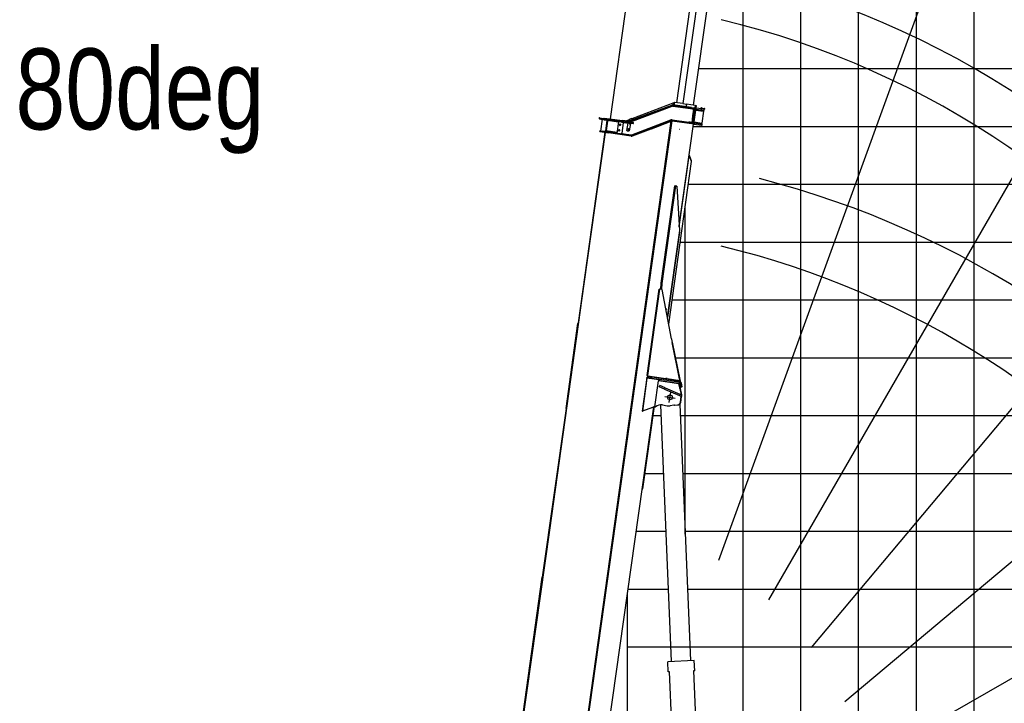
# Model space of a CAD drawing. Extents: x -50662 to 37979, y -56241 to 51651.
# Tile 4 of 15: x -49995 to -32956, y -32016 to -20195. Entities that reach past the tile are written whole.
import ezdxf

# ---------------------------------------------------------------- set-up
doc = ezdxf.new("R2010")
doc.units = 0
doc.layers.get('0').update_dxf_attribs({"linetype": 'CONTINUOUS'})

msp = doc.modelspace()

# ---------------------------------------------------------------- linework, layer by layer
at = {"color": 255, "linetype": 'Continuous'}
for p, q in [((-17844.973073, 25568.406174), (-37904.385151, -29544.375557)), ((-7711.455192, 20564.188588), (-37036.353841, -30228.025798)), ((1399.138518, 13876.329398), (-36300.224495, -31052.021912)), ((9209.987277, 5708.035822), (-35718.364033, -31991.327191)), ((15483.762399, -3692.502674), (-35308.451988, -33017.401323))]:
    msp.add_line(p, q, dxfattribs=at)
at = {"color": 7, "linetype": 'Continuous'}
for p, q in [((-33477.448503, -39041.150705), (-33477.448503, 14128.808476)), ((-35477.448503, -36854.302591), (-35477.448503, -504.31476)), ((-36477.448503, -34840.133878), (-36477.448503, -8029.23417)), ((-37477.448503, -34698.014967), (-37477.448503, -15568.546735)), ((-38246.572833, -21041.150705), (25522.551497, -21041.150705)), ((-38340.661842, -22041.150705), (25522.551497, -22041.150705)), ((-38423.929902, -23041.150705), (25522.551497, -23041.150705)), ((-38477.448503, -29089.192987), (-38477.448503, -23421.955341)), ((-38705.011571, -25041.150705), (25522.551497, -25041.150705)), ((-38649.749445, -26041.150705), (25522.551497, -26041.150705)), ((-38563.280471, -27041.150705), (25522.551497, -27041.150705)), ((-38521.371196, -28041.150705), (25522.551497, -28041.150705)), ((-39477.448503, -30041.150705), (-38767.834497, -30041.150705)), ((-38437.552645, -30041.150705), (25522.551497, -30041.150705)), ((-39477.448503, -31041.150705), (25522.551497, -31041.150705))]:
    msp.add_line(p, q, dxfattribs=at)
at = {"color": 10, "linetype": 'Continuous'}
for p, q in [((-34477.448503, -36854.302591), (-34477.448503, 6545.513846)), ((-38673.784515, -21630.735521), (-39401.255618, -21907.636331)), ((-38679.204316, -21669.299411), (-38673.784515, -21630.735521)), ((-38673.784515, -21630.735521), (-38662.048835, -21626.268216)), ((-38668.311625, -21670.830279), (-38662.048835, -21626.268216)), ((-38666.331564, -21671.108559), (-38660.068774, -21626.546495)), ((-38660.068774, -21626.546495), (-38662.048835, -21626.268216)), ((-38519.911758, -21646.24428), (-38660.068774, -21626.546495)), ((-39477.357977, -21957.371489), (-38710.999154, -21669.991016)), ((-39459.647765, -21963.546266), (-38706.784509, -21681.226463)), ((-39438.984139, -21966.45035), (-38703.327508, -21690.581588)), ((-38693.521422, -21689.502975), (-38385.333125, -21732.816015)), ((-38692.099468, -21679.604542), (-38312.584538, -21732.941887)), ((-38371.90934, -21712.486904), (-38690.406486, -21667.725049)), ((-38519.911758, -21646.24428), (-38456.585125, -21655.144257)), ((-38462.733157, -21669.427621), (-38466.90835, -21699.135663)), ((-38453.118216, -21655.6315), (-38462.733157, -21669.427621)), ((-38453.118216, -21655.6315), (-38459.381006, -21700.193563)), ((-38453.118216, -21655.6315), (-38456.585125, -21655.144257)), ((-38303.850297, -21676.609738), (-38453.118216, -21655.6315)), ((-38383.802254, -21721.923304), (-38385.472434, -21733.807254)), ((-38385.333125, -21732.816015), (-38356.384222, -21736.884518)), ((-38373.746519, -21725.559116), (-38371.742338, -21711.298622)), ((-38371.90934, -21712.486904), (-38344.768845, -21716.301251)), ((-38356.384222, -21736.884518), (-38327.129485, -21740.996004)), ((-38303.850297, -21676.609738), (-38348.803276, -21996.466799)), ((-38344.768845, -21716.301251), (-38314.942347, -21720.493092)), ((-38343.412841, -21856.8581), (-38327.129485, -21740.996004)), ((-38287.739111, -21678.874017), (-38332.69209, -21998.731079)), ((-38330.756789, -21730.387943), (-38327.129485, -21740.996004)), ((-38324.573825, -21963.517244), (-38295.904199, -21759.52226)), ((-38312.306262, -21730.961846), (-38314.942347, -21720.493092)), ((-38312.584538, -21732.941887), (-38312.306262, -21730.961846)), ((-38303.850297, -21676.609738), (-38287.739111, -21678.874017)), ((-38298.681324, -21756.731903), (-38295.904199, -21759.52226)), ((-38296.646223, -21742.251411), (-38158.636068, -21761.647474)), ((-38296.367774, -21740.270142), (-38295.80445, -21740.349312)), ((-38295.80445, -21740.349312), (-38296.082899, -21742.330581)), ((-38295.904199, -21759.52226), (-38161.587011, -21778.399309)), ((-38295.80445, -21740.349312), (-38286.591804, -21724.477501)), ((-38294.001901, -21723.43608), (-38286.591804, -21724.477501)), ((-38147.430858, -21744.035297), (-38286.591804, -21724.477501)), ((-38198.331905, -21720.724622), (-38200.558641, -21736.568674)), ((-38198.331905, -21720.724622), (-38147.772877, -21727.83023)), ((-38186.062019, -21982.983809), (-38157.392394, -21778.988824)), ((-38157.392394, -21778.988824), (-38171.860583, -21759.788889)), ((-38161.587011, -21778.399309), (-38157.392394, -21778.988824)), ((-38150.075181, -21762.850628), (-38158.636068, -21761.647474)), ((-38156.616568, -21734.665204), (-38136.01822, -21737.560113)), ((-38150.075181, -21762.850628), (-38144.869951, -21725.813493)), ((-38147.772877, -21727.83023), (-38145.204122, -21728.191245)), ((-40432.785558, -34146.678285), (-38718.360682, -21947.911431)), ((-40423.284598, -34158.111834), (-38707.019653, -21946.25221)), ((-40419.634526, -34146.507372), (-38705.023111, -21946.413222)), ((-39407.148698, -21979.003634), (-39975.644999, -21899.10669)), ((-39959.425518, -21911.8888), (-39956.530609, -21891.290452)), ((-39959.091344, -21909.511028), (-39929.383302, -21913.686221)), ((-39956.864611, -21893.666996), (-39927.156569, -21897.842189)), ((-39916.51053, -21915.495371), (-39945.180156, -22119.490355)), ((-39926.934014, -21896.258632), (-39929.606029, -21915.271006)), ((-39929.383302, -21913.686221), (-39455.636978, -21980.266924)), ((-39927.156569, -21897.842189), (-39453.410245, -21964.422893)), ((-39886.646255, -21925.751244), (-39885.81125, -21919.809873)), ((-39886.646255, -21925.751244), (-39837.132851, -21932.709899)), ((-39884.313191, -21894.774722), (-39885.565785, -21903.687392)), ((-39884.313191, -21894.774722), (-39879.361851, -21895.470588)), ((-39879.361851, -21895.470588), (-39745.675661, -21914.258956)), ((-39828.221409, -21933.962321), (-39854.664298, -22122.113254)), ((-39852.683049, -22122.3917), (-39826.24016, -21934.240767)), ((-39838.712711, -22109.207689), (-39816.445015, -21950.764798)), ((-39837.216439, -21933.304654), (-39836.214262, -21926.173793)), ((-39837.132851, -21932.709899), (-39787.619448, -21939.668554)), ((-39630.863661, -21966.748281), (-39826.936026, -21939.192107)), ((-39815.053284, -21940.862118), (-39816.445015, -21950.764798)), ((-39787.619448, -21939.668554), (-39786.784443, -21933.727183)), ((-39745.675661, -21914.258956), (-39740.724321, -21914.954822)), ((-39740.724321, -21914.954822), (-39741.976915, -21923.867492)), ((-39740.585184, -21913.964811), (-39562.336932, -21939.01597)), ((-39658.002416, -22159.850554), (-39629.33279, -21955.85557)), ((-39570.45665, -22162.056034), (-39544.013761, -21973.905101)), ((-39568.001372, -21979.320553), (-39561.821997, -21935.352017)), ((-39517.63223, -21945.298806), (-39562.336932, -21939.01597)), ((-39558.032776, -21965.876133), (-39545.266352, -21982.817751)), ((-39544.013761, -21973.905101), (-39537.237385, -21968.798735)), ((-39544.013761, -21973.905101), (-39512.325658, -21978.358573)), ((-39511.407238, -21971.823675), (-39512.409245, -21978.953328)), ((-39495.182137, -21980.767938), (-39512.325658, -21978.358573)), ((-39447.989862, -21925.425181), (-39492.886462, -21942.514474)), ((-39453.187691, -21962.839335), (-39455.859706, -21981.85171)), ((-39455.636978, -21980.266924), (-39435.653923, -21983.07536)), ((-39453.410245, -21964.422893), (-39433.42719, -21967.231328)), ((-39402.043426, -21905.470693), (-39449.02869, -21922.572179)), ((-39449.02869, -21922.572179), (-39441.504119, -21943.244398)), ((-39394.519027, -21926.14414), (-39441.504119, -21943.244398)), ((-39433.42719, -21967.231328), (-39376.56776, -21975.2224)), ((-39402.043426, -21905.470693), (-39394.519027, -21926.14414)), ((-39400.844887, -22183.398431), (-38726.878128, -21927.602588)), ((-39397.295875, -22192.747988), (-38723.330327, -21936.951994)), ((-39064.156269, -22079.144175), (-38719.07153, -21948.171471)), ((-38325.281993, -21999.7725), (-38704.25174, -21946.511775)), ((-38408.929348, -21975.897953), (-38702.58156, -21934.627826)), ((-38701.189829, -21924.725145), (-38417.899664, -21964.538981)), ((-38419.430534, -21975.431692), (-38417.760357, -21963.547762)), ((-38388.950761, -21968.607484), (-38417.899664, -21964.538981)), ((-38408.762349, -21974.70969), (-38410.766531, -21988.970184)), ((-38381.788854, -21979.7123), (-38408.929348, -21975.897953)), ((-38388.950761, -21968.607484), (-38359.696024, -21972.718969)), ((-38347.934539, -21984.470214), (-38381.788854, -21979.7123)), ((-38366.10679, -21981.916271), (-38359.696024, -21972.718969)), ((-38359.696024, -21972.718969), (-38343.412841, -21856.8581)), ((-38330.047767, -21979.915748), (-38329.484443, -21979.994918)), ((-38329.76272, -21981.974959), (-38329.484443, -21979.994918)), ((-38329.484443, -21979.994918), (-38192.037612, -21999.31181)), ((-38328.012667, -21965.435256), (-38324.573825, -21963.517244)), ((-38324.573825, -21963.517244), (-38190.256637, -21982.394294)), ((-39869.608781, -22142.228665), (-40332.414555, -25435.262853)), ((-40223.997036, -24764.427997), (-39855.744961, -22144.17833)), ((-39956.753017, -22129.982574), (-39955.082836, -22118.098624)), ((-39956.753017, -22129.982574), (-39808.212806, -22150.858539)), ((-39955.082836, -22118.098624), (-39806.542626, -22138.974589)), ((-39914.480875, -22123.804858), (-39913.089144, -22113.902177)), ((-39913.089144, -22113.902177), (-39863.575741, -22120.860832)), ((-39865.106781, -22131.754751), (-39863.436431, -22119.869594)), ((-39863.575741, -22120.860832), (-39814.062337, -22127.819487)), ((-39655.914819, -22144.996533), (-39851.987184, -22117.44036)), ((-39838.712711, -22109.207689), (-39840.104442, -22119.11037)), ((-39815.454068, -22137.722168), (-39814.062337, -22127.819487)), ((-39808.379806, -22152.046801), (-39806.375627, -22137.786327)), ((-39412.116874, -22194.407514), (-39806.542626, -22138.974589)), ((-39633.997361, -22107.683728), (-39607.282365, -22111.438276)), ((-39622.517298, -22122.91972), (-39618.762581, -22096.203515)), ((-39620.080051, -22008.656922), (-39593.365055, -22012.411469)), ((-39608.599988, -22023.892913), (-39604.84527, -21997.176709)), ((-39485.856098, -22113.356212), (-39467.763595, -21984.621363)), ((-39485.856098, -22113.356212), (-39479.716495, -22114.219077)), ((-39479.716495, -22114.219077), (-39445.057113, -22119.090135)), ((-39470.956976, -22085.660738), (-39442.634239, -22089.641239)), ((-39467.763595, -21984.621363), (-39461.623992, -21985.484228)), ((-39462.180258, -22109.615346), (-39457.673766, -22110.248692)), ((-39426.96461, -21990.355286), (-39461.623992, -21985.484228)), ((-39460.243674, -22112.185256), (-39459.610328, -22107.678764)), ((-39458.785685, -22101.811129), (-39454.805527, -22073.490829)), ((-39446.036212, -21994.744487), (-39441.52972, -21995.377834)), ((-39426.96461, -21990.355286), (-39445.057113, -22119.090135)), ((-39444.099628, -21997.314398), (-39443.466281, -21992.807906)), ((-39435.653923, -21983.07536), (-39378.794494, -21991.066431)), ((-39393.038287, -22203.967295), (-39064.276161, -22079.190197)), ((-38994.832571, -22054.117471), (-38971.377139, -22045.296471)), ((-38877.552698, -22010.010428), (-38971.377139, -22045.296471)), ((-38854.097265, -22001.189428), (-38877.552698, -22010.010428)), ((-38581.92575, -23757.832612), (-38334.661257, -21998.45433)), ((-38353.632536, -21995.788091), (-38348.212989, -21986.451483)), ((-38348.212989, -21986.451483), (-38347.934539, -21984.470214)), ((-38330.326044, -21981.895789), (-38329.76272, -21981.974959)), ((-38329.76272, -21981.974959), (-38325.281993, -21999.7725)), ((-38325.281993, -21999.7725), (-38194.681934, -22018.127141)), ((-38186.062019, -21982.983809), (-38205.262127, -21997.453226)), ((-38194.681934, -22018.127141), (-38186.121047, -22019.330295)), ((-38192.037612, -21999.31181), (-38183.476725, -22000.514964)), ((-38190.256637, -21982.394294), (-38186.062019, -21982.983809)), ((-38186.121047, -22019.330295), (-38183.476725, -22000.514964)), ((-39413.787054, -22206.291463), (-39808.212806, -22150.858539)), ((-39590.663712, -22169.314392), (-39569.204228, -22153.144592)), ((-39570.45665, -22162.056034), (-39561.9457, -22173.350445)), ((-39570.45665, -22162.056034), (-39538.768547, -22166.509506)), ((-39540.299587, -22177.403425), (-39538.629237, -22165.518268)), ((-39538.768547, -22166.509506), (-39410.725143, -22184.504833)), ((-38763.930872, -25460.389926), (-38368.644099, -22647.77839)), ((-38580.841156, -23775.516497), (-38408.488386, -22549.162817)), ((-38406.501175, -22540.733086), (-38411.13681, -22542.606159)), ((-38410.577082, -22543.991479), (-38411.13681, -22542.606159)), ((-38411.13681, -22542.606159), (-38408.488386, -22549.162817)), ((-38408.488386, -22549.162817), (-38374.130686, -22634.199556)), ((-38368.761382, -22634.140565), (-38406.501175, -22540.733086)), ((-38368.644099, -22647.77839), (-38374.130686, -22634.199556)), ((-38370.926198, -22642.132397), (-38373.398225, -22636.013468)), ((-38366.290563, -22640.259324), (-38370.926198, -22642.132397)), ((-38366.290563, -22640.259324), (-38368.761382, -22634.140565)), ((-38663.020416, -23065.13596), (-38900.032274, -24751.562956)), ((-38645.830947, -23067.551782), (-38882.842805, -24753.978779)), ((-38663.020416, -23065.13596), (-38645.830947, -23067.551782)), ((-38624.081808, -23070.608425), (-38645.830947, -23067.551782)), ((-38624.081808, -23070.608425), (-38577.031673, -23837.621537)), ((-38577.031673, -23837.621537), (-38787.722624, -25336.76555)), ((-38578.531247, -23870.201825), (-38785.942915, -25346.012529)), ((-38578.531247, -23870.201825), (-38581.550891, -23869.777442)), ((-38564.470736, -24041.150705), (22522.551497, -24041.150705)), ((-38784.775942, -25352.076232), (-38636.677807, -24298.303242)), ((-38782.711664, -25362.798068), (-38633.175842, -24298.795411)), ((-38633.175842, -24298.795411), (-38638.657867, -24298.024963)), ((-38636.677807, -24298.303242), (-38636.682733, -24298.338297)), ((-40822.44137, -29022.580692), (-40223.997036, -24764.427997)), ((-39136.410541, -26345.174135), (-38927.094247, -24855.811316)), ((-38922.375006, -24856.474562), (-39131.691299, -26345.837381)), ((-38922.375006, -24856.474562), (-38927.094247, -24855.811316)), ((-38878.97825, -24862.573578), (-38922.375006, -24856.474562)), ((-38900.032274, -24751.562956), (-38903.915062, -24859.068938)), ((-38900.032274, -24751.562956), (-38882.842805, -24753.978779)), ((-38882.842805, -24753.978779), (-38886.725593, -24861.48476)), ((-38714.922478, -25715.059483), (-38878.97825, -24862.573578)), ((-38815.061642, -25194.701295), (-38804.520694, -25196.182728)), ((-38808.849721, -25226.985353), (-38804.520694, -25196.182728)), ((-40540.508753, -26915.930009), (-40333.975751, -25446.371344)), ((-40332.414555, -25435.262853), (-40333.975751, -25446.371344)), ((-38705.326099, -25772.459029), (-38565.953612, -26444.959499)), ((-38568.418438, -26433.079324), (-38704.453574, -25777.530314)), ((-39141.449837, -26380.820064), (-39223.561967, -26965.078224)), ((-39140.000205, -26395.161019), (-39219.911337, -26963.758268)), ((-39141.025547, -26380.879694), (-39141.449837, -26380.820064)), ((-39140.000205, -26395.161019), (-39141.025547, -26380.879694)), ((-39141.025547, -26380.879694), (-38583.805131, -26459.191916)), ((-38976.147836, -26418.188968), (-39140.000205, -26395.161019)), ((-39120.286795, -26367.636731), (-39136.410541, -26345.174135)), ((-39136.410541, -26345.174135), (-39131.691299, -26345.837381)), ((-39131.563908, -26366.051836), (-39133.790728, -26381.896481)), ((-39125.242351, -26354.822827), (-39131.691299, -26345.837381)), ((-39124.50197, -26367.044327), (-39131.563908, -26366.051836)), ((-39124.50197, -26367.044327), (-39126.728789, -26382.888972)), ((-39125.242351, -26354.822827), (-39119.106989, -26367.802542)), ((-39125.242351, -26354.822827), (-38811.041364, -26398.980896)), ((-39124.50197, -26367.044327), (-39057.164454, -26376.507997)), ((-39057.164454, -26376.507997), (-39059.391274, -26392.352643)), ((-38581.627864, -26443.340306), (-39057.164454, -26376.507997)), ((-38952.279859, -26407.40617), (-38940.364242, -26423.218024)), ((-38940.364242, -26423.218024), (-38938.415868, -26409.354627)), ((-38938.415868, -26409.354627), (-38921.393969, -26431.943451)), ((-38792.165587, -26401.633713), (-38811.041364, -26398.980896)), ((-38791.998501, -26400.444837), (-38794.002683, -26414.705331)), ((-38792.165587, -26401.633713), (-38568.418438, -26433.079324)), ((-39005.914822, -26889.634641), (-38942.591061, -26439.062669)), ((-38940.364242, -26423.218024), (-38976.147836, -26418.188968)), ((-38940.364242, -26423.218024), (-38942.591061, -26439.062669)), ((-38586.094557, -26489.164986), (-38942.591061, -26439.062669)), ((-38927.356972, -26546.225385), (-38917.55802, -26523.225906)), ((-38835.357831, -26585.421383), (-38927.356972, -26546.225385)), ((-38922.7857, -26441.846131), (-38921.393969, -26431.943451)), ((-38921.393969, -26431.943451), (-38586.47497, -26479.013246)), ((-38825.558879, -26562.421905), (-38917.55802, -26523.225906)), ((-38835.357831, -26585.421383), (-38825.558879, -26562.421905)), ((-38825.558879, -26562.421905), (-38568.822901, -26671.803804)), ((-38572.249066, -26556.291698), (-38586.094557, -26489.164986)), ((-38581.627864, -26443.340306), (-38583.854684, -26459.184952)), ((-38583.805131, -26459.191916), (-38583.691508, -26459.207885)), ((-38581.562586, -26443.349481), (-38565.828553, -26445.560755)), ((-38578.106248, -26486.741195), (-38562.07524, -26558.718781)), ((-38571.006952, -26570.626896), (-38550.189502, -26679.742268)), ((-38565.603328, -26572.419945), (-38571.006952, -26570.626896)), ((-38569.804665, -26562.142311), (-38567.118662, -26562.519804)), ((-38568.418438, -26433.079324), (-38565.828553, -26445.560755)), ((-38562.07524, -26558.718781), (-38567.118662, -26562.519804)), ((-38565.603328, -26572.419945), (-38544.680096, -26682.089493)), ((-38544.529839, -26545.497904), (-38562.07524, -26558.718781)), ((-38543.129876, -26478.892805), (-38558.746377, -26482.370937)), ((-38544.788001, -26545.045593), (-38558.746377, -26482.370937)), ((-38558.584409, -26482.3937), (-38544.637887, -26545.012443)), ((-38529.170206, -26541.567017), (-38544.788001, -26545.045593)), ((-38544.637887, -26545.012443), (-38544.529839, -26545.497904)), ((-38529.170206, -26541.567017), (-38543.129876, -26478.892805)), ((-38835.357831, -26585.421383), (-38578.621958, -26694.803894)), ((-38831.391912, -26712.196722), (-38651.41988, -26737.490141)), ((-38754.052522, -26814.828853), (-38728.759186, -26634.857415)), ((-38578.621958, -26694.803894), (-38551.022498, -26706.562167)), ((-38568.822901, -26671.803804), (-38541.22346, -26683.562074)), ((-38560.416005, -26810.317928), (-38545.142287, -26706.200858)), ((-38555.011154, -26812.111149), (-38539.737625, -26707.995285)), ((-38551.022498, -26706.562167), (-38541.22346, -26683.562074)), ((-38546.913276, -26696.918125), (-38545.142287, -26706.200858)), ((-38539.737625, -26707.995285), (-38545.142287, -26706.200858)), ((-38543.416562, -26688.711629), (-38539.737625, -26707.995285)), ((-40540.508753, -26915.930009), (-40951.123255, -29837.604006)), ((-40526.644762, -26917.878466), (-40540.508753, -26915.930009)), ((-40049.274031, -34198.558145), (-39022.454739, -26892.359245)), ((-39043.876818, -26900.105716), (-39219.911337, -26963.758268)), ((-39208.893667, -28305.161253), (-39014.051325, -26918.785957)), ((-39022.454739, -26892.359245), (-39043.876818, -26900.105716)), ((-39025.934067, -26917.115946), (-39014.051325, -26918.785957)), ((-39022.454739, -26892.359245), (-39006.610688, -26894.585981)), ((-39005.914822, -26889.634641), (-39006.610688, -26894.585981)), ((-39005.914822, -26889.634641), (-38991.060801, -26891.722237)), ((-38873.386017, -26857.768971), (-38787.627257, -26869.821579)), ((-38674.098705, -26863.203775), (-38736.856622, -26870.448284)), ((-38667.575596, -26861.627415), (-38603.286743, -26853.330853)), ((-38662.171972, -26863.420464), (-38667.575596, -26861.627415)), ((-38662.171972, -26863.420464), (-38597.881978, -26855.124688)), ((-39223.561967, -26965.078224), (-39219.911337, -26963.758268)), ((-39220.776408, -28303.491243), (-39208.893667, -28305.161253)), ((-41458.343095, -33547.256572), (-40822.44137, -29022.580692)), ((-39324.447685, -29041.150705), (-38809.743773, -29041.150705)), ((-38479.46192, -29041.150705), (25522.551497, -29041.150705)), ((-41422.920067, -33194.612759), (-40951.123255, -29837.604006)), ((-40951.123255, -29837.604006), (-40937.259264, -29839.552463)), ((-41224.330279, -31839.058959), (-41222.520959, -31826.184979)), ((-41218.388928, -31839.893962), (-41224.330279, -31839.058959)), ((-41216.579609, -31827.019982), (-41222.520959, -31826.184979))]:
    msp.add_line(p, q, dxfattribs=at)
at = {"color": 130, "linetype": 'Continuous'}
for p, q in [((-37151.981383, -11927.035462), (-38517.965544, -21646.517802)), ((-38624.913783, -21631.487207), (-37261.573944, -11930.820198)), ((-38333.280312, -21672.473619), (-36969.383747, -11967.8453)), ((-38404.036324, -12123.697232), (-39779.345013, -21909.527038)), ((-38447.392444, -21656.097187), (-38447.331998, -21656.105683)), ((-38579.758259, -22086.195817), (-38579.406496, -22086.245254))]:
    msp.add_line(p, q, dxfattribs=at)
at = {"color": 41, "linetype": 'Continuous'}
msp.add_line((-38578.703427, -21740.984809), (-38578.258579, -21741.047328), dxfattribs=at)
at = {"color": 161, "linetype": 'Continuous'}
for p, q in [((-38715.312282, -31294.386764), (-38901.303139, -26856.446597)), ((-38571.583431, -26843.033237), (-38385.609515, -31280.56916)), ((-38320.670426, -31277.847609), (-38780.263079, -31297.108805)), ((-38772.935388, -31471.95532), (-38780.263079, -31297.108805)), ((-38313.342736, -31452.694125), (-38320.670426, -31277.847609)), ((-38749.939949, -31470.991598), (-38772.935388, -31471.95532)), ((-38619.542146, -34582.422217), (-38749.939949, -31470.991598)), ((-38313.342736, -31452.694125), (-38336.310855, -31453.656702)), ((-38336.310855, -31453.656702), (-38205.186559, -34582.422217))]:
    msp.add_line(p, q, dxfattribs=at)
at = {"color": 151, "linetype": 'Continuous'}
for p, q in [((-39031.248564, -27041.150705), (-38893.562324, -27041.150705)), ((-39171.789399, -28041.150705), (-38851.653048, -28041.150705)), ((-39477.448503, -34512.039272), (-39477.448503, -30129.808096))]:
    msp.add_line(p, q, dxfattribs=at)
at = {"color": 10, "linetype": 'Continuous'}
for points in [[(-38714.922478, -25715.059483), (-38713.249846, -25725.47174), (-38711.537663, -25735.883375), (-38709.207519, -25749.765609), (-38704.453574, -25777.530314)], [(-38571.006952, -26570.626896), (-38571.398381, -26565.851263), (-38572.249066, -26556.291698)], [(-38565.603328, -26572.419945), (-38567.77891, -26567.042247), (-38569.257276, -26563.457492), (-38572.249066, -26556.291698)], [(-38667.575596, -26861.627415), (-38669.73661, -26862.163174), (-38674.098705, -26863.203775)], [(-38662.171972, -26863.420464), (-38666.135686, -26863.363265), (-38674.098705, -26863.203775)], [(-38662.171972, -26863.420464), (-38666.135686, -26863.363265), (-38674.098705, -26863.203775)]]:
    msp.add_lwpolyline(points, dxfattribs=at)
for centre, radius in [((-39620.639853, -22109.561004), 10.376001), ((-39606.722543, -22010.534197), 10.376001), ((-39456.795607, -22087.650989), 11.000001), ((-39459.927002, -22109.93202), 1.75), ((-39443.782956, -21995.061162), 1.75), ((-38741.405896, -26724.843431), 42.000004)]:
    msp.add_circle(centre, radius, dxfattribs=at)
at = {"color": 100, "linetype": 'Continuous'}
for radius, start, end in [(42948.758037, 358.06526, 79.666433), (33858.332032, 357.545529, 79.039408), (24874.688085, 356.658209, 77.96864), (15909.543256, 354.770791, 75.689387)]:
    msp.add_arc((-41377.448503, -34847.022314), radius, start, end, dxfattribs=at)
at = {"color": 190, "linetype": 'Continuous'}
for radius, start, end in [(42124.964165, 358.02741, 80.02741), (33031.841956, 357.484077, 79.484077), (24043.76344, 356.542583, 78.542583), (15069.921623, 354.478564, 76.478564)]:
    msp.add_arc((-41377.448503, -34847.022314), radius, start, end, dxfattribs=at)
at = {"color": 130, "linetype": 'Continuous'}
for radius, start, end in [(42948.758037, 359.756328, 79.666433), (33858.332032, 359.690905, 79.039408), (24874.688085, 359.579272, 77.96864), (15909.543256, 359.342179, 75.689387)]:
    msp.add_arc((-41127.420941, -38358.495118), radius, start, end, dxfattribs=at)
at = {"color": 220, "linetype": 'Continuous'}
for radius, start, end in [(42124.964165, 0.302485, 80.02741), (33031.841956, 0.385755, 79.484077), (24043.76344, 0.529962, 78.542583), (15069.921623, 0.845563, 76.478564)]:
    msp.add_arc((-41377.446288, -38763.542381), radius, start, end, dxfattribs=at)
at = {"color": 10, "linetype": 'Continuous'}
for centre, radius, start, end in [((-38696.251687, -21709.315813), 42.000004, 82.000005, 110.555814), ((-38696.251687, -21709.315813), 30.000003, 81.999995, 110.555814), ((-38696.304884, -21709.308336), 20.000002, 82.000005, 110.555814), ((-38146.317404, -21736.112657), 8.000001, 262, 81.999995), ((-39957.978062, -21901.589616), 8.000001, 81.999995, 262), ((-39510.673575, -21895.785402), 50.000004, 262, 290.83863), ((-39487.945205, -21929.274493), 52.000005, 262, 289.795878), ((-39487.892008, -21929.28197), 30.000003, 262.096527, 290.555814), ((-38708.426933, -21976.219817), 52.000005, 81.999995, 110.783628), ((-38708.426933, -21976.219817), 42.000004, 81.999995, 110.783628), ((-38708.426933, -21976.219817), 30.000003, 81.999995, 110.783628), ((-39620.639853, -22109.561004), 12.000001, 161.999986, 92.000007), ((-39606.722543, -22010.534197), 12.000001, 161.999986, 92.000007), ((-39407.941681, -22164.699472), 42.000004, 262, 290.783633), ((-39407.941681, -22164.699472), 30.000003, 262, 290.783633), ((-39407.941681, -22164.699472), 20.000002, 262, 290.783633), ((-38587.866701, -26488.915927), 10.000001, 12.556044, 82.000005), ((-38588.029877, -26488.892994), 30.000003, 12.556044, 81.999995), ((-38587.866701, -26488.915927), 30.000003, 12.556044, 81.999995), ((-38588.029877, -26488.892994), 46.000004, 12.556044, 81.999995), ((-38894.261982, -27006.309181), 150.000013, 81.999995, 130.189684), ((-38759.792637, -26671.767965), 200.000018, 262, 276.585167)]:
    msp.add_arc(centre, radius, start, end, dxfattribs=at)
at = {"color": 130, "linetype": 'Continuous'}
msp.add_ellipse((-38433.373537, -21653.356025), major_axis=(0.695866, 4.95134), ratio=0.913545, start_param=3.13877865, end_param=3.1415926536, dxfattribs=at)
at = {"color": 10, "linetype": 'Continuous'}
for centre, major_axis, ratio, start_param, end_param in [((-38199.445187, -21728.646034), (1.113453, 7.922628), 0.913545, 0, 3.1351079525), ((-38199.445187, -21728.646034), (-1.113453, -7.922628), 0.913545, 3.1415926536, 6.2831853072), ((-38199.445187, -21728.646034), (-10.459948, 1.47005), 0.757414, 1.5707963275, 4.7123889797), ((-39934.211371, -21904.929806), (1.113453, 7.922628), 0.952424, 3.1346256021, 3.1415926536), ((-39934.211371, -21904.929806), (1.113453, 7.922628), 0.952424, 3.1415926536, 3.1493713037), ((-39934.211371, -21904.929806), (-1.113453, -7.922628), 0.952424, 0, 0.0034332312), ((-39377.681212, -21983.14502), (1.113453, 7.922628), 0.672673, 3.1415926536, 6.2831853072), ((-38608.338326, -26803.887974), (-15.748153, -47.454677), 0.965926, 0.4353483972, 1.7515855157), ((-38602.934702, -26805.681023), (-15.748153, -47.454677), 0.965926, 0.4353483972, 1.7515855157), ((-38602.934702, -26805.681023), (-15.748153, -47.454677), 0.965926, 0.4353483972, 0.921054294)]:
    msp.add_ellipse(centre, major_axis=major_axis, ratio=ratio, start_param=start_param, end_param=end_param, dxfattribs=at)

# ---------------------------------------------------------------- texts
at = {"color": 7, "linetype": 'Continuous', "insert": (-50067.703465, -20692.304114), "char_height": 1400, "attachment_point": 1}
msp.add_mtext('\\W0.827255;\\A1;80deg', dxfattribs=at)

doc.saveas('drawing.dxf')
